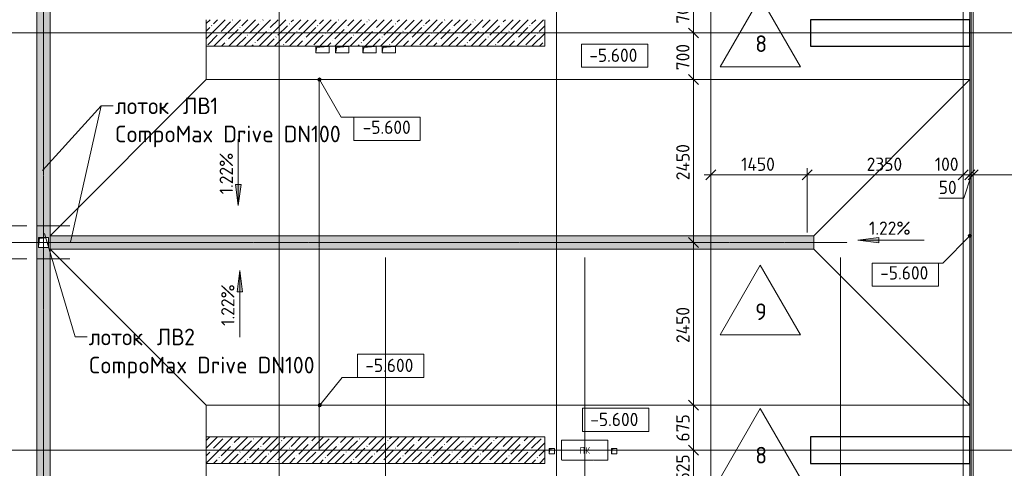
# Model space of a CAD drawing. Header units: millimetres. Extents: x -4558 to 63605, y -10605 to 130388.
# Tile 38 of 66: x 12593 to 27417, y 57751 to 64500. Entities that reach past the tile are written whole.
import ezdxf

# ---------------------------------------------------------------- set-up
doc = ezdxf.new("R2010")
doc.units = ezdxf.units.MM
for name, pattern in [('3_ Штрих_ 1 х 1 мм', [2, 1, -1]), ('4_ Штрихпунктир_ 10 х 2 мм', [14, 10, -2, 0, -2]), ('4_ Штрихпунктир_ 5 х 2 мм', [9, 5, -2, 0, -2])]:
    doc.linetypes.add(name, pattern=pattern)
for name, color, linetype, lineweight in [('A-ANNO-DIMS', 7, 'Continuous', 5), ('A-ANNO-DIMS-100', 7, 'Continuous', 5), ('A-ANNO-NOTE', 7, 'Continuous', 5), ('A-DETL', 7, 'Continuous', 25), ('A-DETL-GENF', 7, 'Continuous', 13), ('A-FLOR', 7, 'Continuous', 13), ('A-FLOR-IDEN', 7, 'Continuous', 5), ('A-GENM', 7, 'Continuous', 13), ('A-WALL', 7, 'Continuous', 13), ('A-WALL-PATT', 7, 'Continuous', 13), ('G-ANNO-DIMS', 7, 'Continuous', 5), ('G-ANNO-TEXT', 7, 'Continuous', 5), ('M-EQPM', 7, 'Continuous', 13), ('S-COLS', 7, 'Continuous', 25), ('S-GRID', 7, 'Continuous', 5)]:
    doc.layers.add(name, color=color, linetype=linetype, lineweight=lineweight)
doc.styles.add('GOST Common', font='GOST_Common.ttf', dxfattribs={"height": 100})
doc.styles.add('GOST Common_2', font='GOST_Common.ttf', dxfattribs={"height": 200})
doc.styles.add('GOST Common_3', font='GOST_Common.ttf', dxfattribs={"height": 250})
doc.dimstyles.new('2_мм', dxfattribs={"dimscale": 304.8, "dimtxt": 201.142999, "dimasz": 0.492126, "dimexe": 0.328084, "dimexo": 0.492126, "dimgap": 0, "dimtad": 1, "dimdec": 0, "dimdsep": 46, "dimtxsty": 'GOST Common_2', "dimblk1": 'OBLIQUE', "dimblk2": 'OBLIQUE', "dimsah": 1, "dimcen": 0.09, "dimdle": 0.328084, "dimadec": 5, "dimazin": 2, "dimtfac": 1, "dimtdec": 4, "dimtix": 1, "dimtmove": 0, "dimatfit": 3, "dimfxl": 1, "dimtvp": 1, "dimtolj": 1, "dimtzin": 0, "dimarcsym": 2})
doc.dimstyles.new('2_мм_1', dxfattribs={"dimscale": 304.8, "dimtxt": 201.142999, "dimasz": 0.492126, "dimexe": 0.328084, "dimexo": 0.492126, "dimgap": 0, "dimtad": 1, "dimdec": 0, "dimdsep": 46, "dimtxsty": 'GOST Common_2', "dimblk1": 'OBLIQUE', "dimblk2": 'OBLIQUE', "dimsah": 1, "dimcen": 0.09, "dimdle": 0.328084, "dimadec": 5, "dimazin": 2, "dimtfac": 1, "dimtdec": 4, "dimtix": 1, "dimtmove": 1, "dimatfit": 3, "dimfxl": 1, "dimtvp": 1, "dimtolj": 1, "dimtzin": 0, "dimarcsym": 2})
pattern_1 = [(45, (0, 0), (-114.04925, 114.04925), []), (45, (114.05, 0), (-114.04925, 114.04925), [201.612, -40.322, 3.353, -36.97])]

# ---------------------------------------------------------------- blocks, each defined once
blk = doc.blocks.new('АР_Лоток - 200х100h_ЛВ1-7189173--01_Подвал_МП_часть А')
at = {"layer": 'M-EQPM', "true_color": 0xdddddd}
blk.add_hatch(color=254, dxfattribs=at).paths.add_polyline_path([(11500, -100), (11500, 100), (0, 100), (0, -100), (7512, -100)])
at = {"layer": 'M-EQPM'}
for p, q in [((11500, 100), (0, 100)), ((0, 100), (0, -100)), ((11500, -100), (11500, 100)), ((0, -100), (11500, -100))]:
    blk.add_line(p, q, dxfattribs=at)
blk = doc.blocks.new('АР_Лоток - 200х100h_ЛВ1-7189402--01_Подвал_МП_часть А')
at = {"layer": 'M-EQPM', "true_color": 0xdddddd}
blk.add_hatch(color=254, dxfattribs=at).paths.add_polyline_path([(15550, 100), (200, 99), (200, -100), (15550, -100)])
at = {"layer": 'M-EQPM'}
blk.add_line((15550, -100), (15550, 100), dxfattribs=at)
blk = doc.blocks.new('АР_Канал вертикальный прямоугольный - ПК-V18--01_Подвал_МП_часть А')
at = {"layer": 'A-DETL-GENF', "linetype": '3_ Штрих_ 1 х 1 мм'}
for p, q in [((350, 150), (-350, 150)), ((-350, 150), (-350, -150)), ((350, -150), (350, 150)), ((-350, -150), (350, -150))]:
    blk.add_line(p, q, dxfattribs=at)
at = {"layer": 'M-EQPM'}
for p, q in [((-350, -150), (-350, 150)), ((-350, 150), (350, 150)), ((350, 150), (350, -150)), ((350, -150), (-350, -150))]:
    blk.add_line(p, q, dxfattribs=at)
blk = doc.blocks.new('АР_Канал вертикальный прямоугольный - ВК-V17--01_Подвал_МП_часть А')
at = {"layer": 'A-DETL-GENF'}
blk.add_hatch(color=256, dxfattribs=at).paths.add_polyline_path([(-75, -75), (-60, 60), (75, 75), (-75, 75)])
at = {"layer": 'A-DETL-GENF', "linetype": '3_ Штрих_ 1 х 1 мм'}
for p, q in [((75, 75), (-75, 75)), ((-75, 75), (-75, -75)), ((75, 75), (-75, 75)), ((-75, 75), (-75, -75)), ((-75, -75), (-60, 60)), ((-75, -75), (-60, 60)), ((-60, 60), (75, 75)), ((-60, 60), (75, 75)), ((75, -75), (75, 75)), ((-75, -75), (75, -75))]:
    blk.add_line(p, q, dxfattribs=at)
at = {"layer": 'M-EQPM'}
for p, q in [((-75, -75), (-75, 75)), ((-75, 75), (75, 75)), ((75, 75), (75, -75)), ((75, -75), (-75, -75))]:
    blk.add_line(p, q, dxfattribs=at)
blk = doc.blocks.new('АР_Канал вертикальный прямоугольный - АПТ-5386077--01_Подвал_МП_часть А')
at = {"layer": 'A-DETL-GENF'}
blk.add_hatch(color=256, dxfattribs=at).paths.add_polyline_path([(-40, -40), (-32, 32), (40, 40), (-40, 40)])
at = {"layer": 'A-DETL-GENF', "linetype": '3_ Штрих_ 1 х 1 мм'}
for p, q in [((40, 40), (-40, 40)), ((-40, 40), (-40, -40)), ((40, 40), (-40, 40)), ((-40, 40), (-40, -40)), ((-40, -40), (-32, 32)), ((-40, -40), (-32, 32)), ((-32, 32), (40, 40)), ((-32, 32), (40, 40)), ((40, -40), (40, 40)), ((-40, -40), (40, -40))]:
    blk.add_line(p, q, dxfattribs=at)
at = {"layer": 'M-EQPM'}
for p, q in [((-40, -40), (-40, 40)), ((-40, 40), (40, 40)), ((40, 40), (40, -40)), ((40, -40), (-40, -40))]:
    blk.add_line(p, q, dxfattribs=at)
blk = doc.blocks.new('АР_Канал вертикальный прямоугольный - СС-5432434--01_Подвал_МП_часть А')
at = {"layer": 'A-DETL-GENF'}
blk.add_hatch(color=256, dxfattribs=at).paths.add_polyline_path([(-100, -50), (-85, 35), (100, 50), (-100, 50)])
at = {"layer": 'A-DETL-GENF', "linetype": '3_ Штрих_ 1 х 1 мм'}
for p, q in [((100, 50), (-100, 50)), ((-100, 50), (-100, -50)), ((100, 50), (-100, 50)), ((-100, 50), (-100, -50)), ((-100, -50), (-85, 35)), ((-100, -50), (-85, 35)), ((-85, 35), (100, 50)), ((-85, 35), (100, 50)), ((100, -50), (100, 50)), ((-100, -50), (100, -50))]:
    blk.add_line(p, q, dxfattribs=at)
at = {"layer": 'M-EQPM'}
for p, q in [((-100, -50), (-100, 50)), ((-100, 50), (100, 50)), ((100, 50), (100, -50)), ((100, -50), (-100, -50))]:
    blk.add_line(p, q, dxfattribs=at)
blk = doc.blocks.new('АР_Лоток - 200х100h_ЛВ1-7518940--01_Подвал_МП_часть А')
at = {"layer": 'M-EQPM', "true_color": 0xdddddd}
blk.add_hatch(color=254, dxfattribs=at).paths.add_polyline_path([(14600, -100), (14600, 100), (0, 100), (0, -100), (11906, -100)])
at = {"layer": 'M-EQPM'}
for p, q in [((0, 100), (0, -100)), ((14600, -100), (14600, 100))]:
    blk.add_line(p, q, dxfattribs=at)
blk = doc.blocks.new('АР_Лоток - 200х100h-4193532--01_Подвал_МП_часть А')
at = {"layer": 'M-EQPM', "true_color": 0x408080, "transparency": 33554560}
h = blk.add_hatch(color=137, dxfattribs=at)
h.paths.add_polyline_path([(500, -100), (500, 100), (0, 100), (0, -100), (350, -100)])
h.paths.add_polyline_path([(325, -75), (175, -75), (175, 75), (325, 75), (325, -60)])
at = {"layer": 'M-EQPM'}
for p, q in [((0, 100), (0, -100)), ((500, -100), (500, 100))]:
    blk.add_line(p, q, dxfattribs=at)
blk = doc.blocks.new('АР-Заполнение деф_ шва - Д_ш_-4331949--01_Подвал_МП_часть А')
at = {"layer": 'A-GENM'}
for p, q in [((0, 25), (5925, 25)), ((0, -25), (5925, -25))]:
    blk.add_line(p, q, dxfattribs=at)
blk = doc.blocks.new('АР-Заполнение деф_ шва - Д_ш_-4332034--01_Подвал_МП_часть А')
at = {"layer": 'A-GENM'}
for p, q in [((0, 25), (5875, 25)), ((0, -25), (5875, -25))]:
    blk.add_line(p, q, dxfattribs=at)
blk = doc.blocks.new('АР-Заполнение деф_ шва - Д_ш_-V31--01_Подвал_МП_часть А')
at = {"layer": 'A-GENM'}
for p, q in [((0, 25), (5800, 25)), ((0, -25), (5800, -25))]:
    blk.add_line(p, q, dxfattribs=at)
blk = doc.blocks.new('АР-Заполнение деф_ шва - Д_ш__Пристенный-V32--01_Подвал_МП_часть А')
at = {"layer": 'A-GENM'}
blk.add_line((0, 25), (400, 25), dxfattribs=at)
blk = doc.blocks.new('Высотные отметки - Frame_2-749557--01_Подвал_МП_часть А')
at = {"layer": 'G-ANNO-DIMS'}
for p, q in [((-5, 3.5), (-5, 0)), ((5, 3.5), (-5, 3.5)), ((5, 0), (5, 3.5)), ((-5, 0), (5, 0))]:
    blk.add_line(p, q, dxfattribs=at)
blk = doc.blocks.new('DIMBLOCK55--01_Подвал_МП_часть А')
at = {"layer": 'A-ANNO-DIMS-100', "lineweight": 25, "transparency": 16777216}
for p, q in [((22739, 65000), (22664, 65075)), ((22739, 65000), (22814, 64925)), ((22739, 64300), (22664, 64375)), ((22739, 64300), (22814, 64225))]:
    blk.add_line(p, q, dxfattribs=at)
at = {"layer": 'A-ANNO-DIMS-100', "transparency": 16777216}
for p, q in [((22695, 65000), (22839, 65000)), ((22739, 65000), (22695, 65000)), ((22739, 65000), (22739, 64300)), ((22695, 64300), (22839, 64300)), ((22739, 64300), (22695, 64300))]:
    blk.add_line(p, q, dxfattribs=at)
at = {"layer": 'A-ANNO-DIMS-100', "color": 0, "transparency": 16777216, "insert": (22478, 64440), "char_height": 200, "width": 503.2, "attachment_point": 1, "rotation": 90, "line_spacing_factor": 1.022761, "style": 'GOST Common_2'}
blk.add_mtext('700', dxfattribs=at)
blk = doc.blocks.new('_Oblique')
at = {"color": 0, "linetype": 'ByBlock', "lineweight": -2}
blk.add_line((-0.5, -0.5), (0.5, 0.5), dxfattribs=at)
blk = doc.blocks.new('DIMBLOCK56--01_Подвал_МП_часть А')
at = {"layer": 'A-ANNO-DIMS-100', "lineweight": 25, "transparency": 16777216}
for p, q in [((22739, 64300), (22664, 64375)), ((22739, 64300), (22814, 64225)), ((22739, 63600), (22664, 63675)), ((22739, 63600), (22814, 63525))]:
    blk.add_line(p, q, dxfattribs=at)
at = {"layer": 'A-ANNO-DIMS-100', "transparency": 16777216}
for p, q in [((22695, 64300), (22839, 64300)), ((22739, 64300), (22695, 64300)), ((22739, 64300), (22739, 63600)), ((22695, 63600), (22839, 63600)), ((22739, 63600), (22695, 63600))]:
    blk.add_line(p, q, dxfattribs=at)
at = {"layer": 'A-ANNO-DIMS-100', "color": 0, "transparency": 16777216, "insert": (22478, 63740), "char_height": 200, "width": 503.2, "attachment_point": 1, "rotation": 90, "line_spacing_factor": 1.022761, "style": 'GOST Common_2'}
blk.add_mtext('700', dxfattribs=at)
blk = doc.blocks.new('DIMBLOCK57--01_Подвал_МП_часть А')
at = {"layer": 'A-ANNO-DIMS-100', "lineweight": 25, "transparency": 16777216}
for p, q in [((22739, 63600), (22664, 63675)), ((22739, 63600), (22814, 63525)), ((22739, 61150), (22664, 61225)), ((22739, 61150), (22814, 61075))]:
    blk.add_line(p, q, dxfattribs=at)
at = {"layer": 'A-ANNO-DIMS-100', "transparency": 16777216}
for p, q in [((22695, 63600), (22839, 63600)), ((22739, 63600), (22695, 63600)), ((22739, 63600), (22739, 61150)), ((22695, 61150), (22839, 61150)), ((22739, 61150), (22695, 61150))]:
    blk.add_line(p, q, dxfattribs=at)
at = {"layer": 'A-ANNO-DIMS-100', "color": 0, "transparency": 16777216, "insert": (22478, 62085), "char_height": 200, "width": 695.48, "attachment_point": 1, "rotation": 90, "line_spacing_factor": 1.022761, "style": 'GOST Common_2'}
blk.add_mtext('2450', dxfattribs=at)
blk = doc.blocks.new('DIMBLOCK58--01_Подвал_МП_часть А')
at = {"layer": 'A-ANNO-DIMS-100', "lineweight": 25, "transparency": 16777216}
for p, q in [((22739, 61150), (22664, 61225)), ((22739, 61150), (22814, 61075)), ((22739, 58700), (22664, 58775)), ((22739, 58700), (22814, 58625))]:
    blk.add_line(p, q, dxfattribs=at)
at = {"layer": 'A-ANNO-DIMS-100', "transparency": 16777216}
for p, q in [((22695, 61150), (22839, 61150)), ((22739, 61150), (22695, 61150)), ((22739, 61150), (22739, 58700)), ((22695, 58700), (22839, 58700)), ((22739, 58700), (22695, 58700))]:
    blk.add_line(p, q, dxfattribs=at)
at = {"layer": 'A-ANNO-DIMS-100', "color": 0, "transparency": 16777216, "insert": (22478, 59635), "char_height": 200, "width": 695.48, "attachment_point": 1, "rotation": 90, "line_spacing_factor": 1.022761, "style": 'GOST Common_2'}
blk.add_mtext('2450', dxfattribs=at)
blk = doc.blocks.new('DIMBLOCK59--01_Подвал_МП_часть А')
at = {"layer": 'A-ANNO-DIMS-100', "lineweight": 25, "transparency": 16777216}
for p, q in [((22739, 58700), (22664, 58775)), ((22739, 58700), (22814, 58625)), ((22739, 58025), (22664, 58100)), ((22739, 58025), (22814, 57950))]:
    blk.add_line(p, q, dxfattribs=at)
at = {"layer": 'A-ANNO-DIMS-100', "transparency": 16777216}
for p, q in [((22695, 58700), (22839, 58700)), ((22739, 58700), (22695, 58700)), ((22739, 58700), (22739, 58025)), ((22695, 58025), (22839, 58025)), ((22739, 58025), (22695, 58025))]:
    blk.add_line(p, q, dxfattribs=at)
at = {"layer": 'A-ANNO-DIMS-100', "color": 0, "transparency": 16777216, "insert": (22478, 58153), "char_height": 200, "width": 503.2, "attachment_point": 1, "rotation": 90, "line_spacing_factor": 1.022761, "style": 'GOST Common_2'}
blk.add_mtext('675', dxfattribs=at)
blk = doc.blocks.new('DIMBLOCK60--01_Подвал_МП_часть А')
at = {"layer": 'A-ANNO-DIMS-100', "lineweight": 25, "transparency": 16777216}
for p, q in [((22739, 58025), (22664, 58100)), ((22739, 58025), (22814, 57950)), ((22739, 57500), (22664, 57575)), ((22739, 57500), (22814, 57425))]:
    blk.add_line(p, q, dxfattribs=at)
at = {"layer": 'A-ANNO-DIMS-100', "transparency": 16777216}
for p, q in [((22695, 58025), (22839, 58025)), ((22739, 58025), (22695, 58025)), ((22739, 58025), (22739, 57400)), ((22695, 57500), (22839, 57500)), ((22739, 57500), (22695, 57500))]:
    blk.add_line(p, q, dxfattribs=at)
at = {"layer": 'A-ANNO-DIMS-100', "color": 0, "transparency": 16777216, "insert": (22478, 57553), "char_height": 200, "width": 503.2, "attachment_point": 1, "rotation": 90, "line_spacing_factor": 1.022761, "style": 'GOST Common_2'}
blk.add_mtext('525', dxfattribs=at)
blk = doc.blocks.new('DIMBLOCK61--01_Подвал_МП_часть А')
at = {"layer": 'A-ANNO-DIMS-100', "transparency": 16777216}
for p, q in [((23000, 62121), (23000, 62265)), ((24450, 61300), (24450, 62265)), ((22900, 62165), (24450, 62165)), ((23000, 62165), (23000, 62121)), ((24450, 62165), (24450, 61300))]:
    blk.add_line(p, q, dxfattribs=at)
at = {"layer": 'A-ANNO-DIMS-100', "lineweight": 25, "transparency": 16777216}
for p, q in [((23000, 62165), (22925, 62090)), ((23000, 62165), (23075, 62240)), ((24450, 62165), (24375, 62090)), ((24450, 62165), (24525, 62240))]:
    blk.add_line(p, q, dxfattribs=at)
at = {"layer": 'A-ANNO-DIMS-100', "color": 0, "transparency": 16777216, "insert": (23454, 62426), "char_height": 200, "width": 650.48, "attachment_point": 1, "line_spacing_factor": 1.022761, "style": 'GOST Common_2'}
blk.add_mtext('1450', dxfattribs=at)
blk = doc.blocks.new('DIMBLOCK62--01_Подвал_МП_часть А')
at = {"layer": 'A-ANNO-DIMS-100', "transparency": 16777216}
for p, q in [((24450, 61300), (24450, 62265)), ((26800, 62121), (26800, 62265)), ((24450, 62165), (26800, 62165)), ((24450, 62165), (24450, 61300)), ((26800, 62165), (26800, 62121))]:
    blk.add_line(p, q, dxfattribs=at)
at = {"layer": 'A-ANNO-DIMS-100', "lineweight": 25, "transparency": 16777216}
for p, q in [((24450, 62165), (24375, 62090)), ((24450, 62165), (24525, 62240)), ((26800, 62165), (26725, 62090)), ((26800, 62165), (26875, 62240))]:
    blk.add_line(p, q, dxfattribs=at)
at = {"layer": 'A-ANNO-DIMS-100', "color": 0, "transparency": 16777216, "insert": (25345, 62426), "char_height": 200, "width": 670.93, "attachment_point": 1, "line_spacing_factor": 1.022761, "style": 'GOST Common_2'}
blk.add_mtext('2350', dxfattribs=at)
blk = doc.blocks.new('DIMBLOCK63--01_Подвал_МП_часть А')
at = {"layer": 'A-ANNO-DIMS-100', "transparency": 16777216}
for p, q in [((26800, 62121), (26800, 62265)), ((26900, 62121), (26900, 62265)), ((26371, 62165), (26853, 62165)), ((26800, 62165), (26900, 62165)), ((26800, 62165), (26800, 62121)), ((26853, 62165), (26850, 62165)), ((26900, 62165), (26900, 62121))]:
    blk.add_line(p, q, dxfattribs=at)
at = {"layer": 'A-ANNO-DIMS-100', "lineweight": 25, "transparency": 16777216}
for p, q in [((26800, 62165), (26725, 62090)), ((26800, 62165), (26875, 62240)), ((26900, 62165), (26825, 62090)), ((26900, 62165), (26975, 62240))]:
    blk.add_line(p, q, dxfattribs=at)
at = {"layer": 'A-ANNO-DIMS-100', "color": 0, "transparency": 16777216, "insert": (26371, 62426), "char_height": 200, "width": 458.2, "attachment_point": 1, "line_spacing_factor": 1.022761, "style": 'GOST Common_2'}
blk.add_mtext('100', dxfattribs=at)
blk = doc.blocks.new('DIMBLOCK64--01_Подвал_МП_часть А')
at = {"layer": 'A-ANNO-DIMS-100', "transparency": 16777216}
for p, q in [((26900, 62121), (26900, 62265)), ((26950, 62121), (26950, 62265)), ((26809, 61815), (26925, 62165)), ((26900, 62165), (26950, 62165)), ((26900, 62165), (26900, 62121)), ((26950, 62165), (26950, 62121)), ((26430, 61815), (26809, 61815))]:
    blk.add_line(p, q, dxfattribs=at)
at = {"layer": 'A-ANNO-DIMS-100', "lineweight": 25, "transparency": 16777216}
for p, q in [((26900, 62165), (26825, 62090)), ((26950, 62165), (26875, 62090)), ((26900, 62165), (26975, 62240)), ((26950, 62165), (27025, 62240))]:
    blk.add_line(p, q, dxfattribs=at)
at = {"layer": 'A-ANNO-DIMS-100', "color": 0, "transparency": 16777216, "insert": (26430, 62077), "char_height": 200, "width": 335.47, "attachment_point": 1, "line_spacing_factor": 1.022761, "style": 'GOST Common_2'}
blk.add_mtext('50', dxfattribs=at)
blk = doc.blocks.new('DIMBLOCK65--01_Подвал_МП_часть А')
at = {"layer": 'A-ANNO-DIMS-100', "transparency": 16777216}
for p, q in [((26950, 62121), (26950, 62265)), ((29275, 62121), (29275, 62265)), ((26950, 62165), (29275, 62165)), ((26950, 62165), (26950, 62121)), ((29275, 62165), (29275, 62121))]:
    blk.add_line(p, q, dxfattribs=at)
at = {"layer": 'A-ANNO-DIMS-100', "lineweight": 25, "transparency": 16777216}
for p, q in [((26950, 62165), (26875, 62090)), ((26950, 62165), (27025, 62240)), ((29275, 62165), (29200, 62090)), ((29275, 62165), (29350, 62240))]:
    blk.add_line(p, q, dxfattribs=at)
at = {"layer": 'A-ANNO-DIMS-100', "color": 0, "transparency": 16777216, "insert": (27833, 62426), "char_height": 200, "width": 670.93, "attachment_point": 1, "line_spacing_factor": 1.022761, "style": 'GOST Common_2'}
blk.add_mtext('2325', dxfattribs=at)
blk = doc.blocks.new('Марка полов - Марка полов-4106608--01_Подвал_МП_часть А')
at = {"layer": 'A-FLOR-IDEN'}
for p, q in [((0, 7), (-6.06, -3.5)), ((6.06, -3.5), (0, 7)), ((-6.06, -3.5), (6.06, -3.5))]:
    blk.add_line(p, q, dxfattribs=at)
blk = doc.blocks.new('DIMBLOCK227--01_Подвал_МП_часть А')
at = {"layer": 'A-ANNO-DIMS-100', "transparency": 16777216}
for p, q in [((12333, 61150), (12189, 61150)), ((12289, 60800), (12289, 61150)), ((12289, 61150), (12333, 61150)), ((12289, 60839), (12289, 61025)), ((12700, 60900), (12189, 60900)), ((12289, 60900), (12700, 60900)), ((12289, 60319), (12289, 60839))]:
    blk.add_line(p, q, dxfattribs=at)
at = {"layer": 'A-ANNO-DIMS-100', "lineweight": 25, "transparency": 16777216}
for p, q in [((12289, 61150), (12214, 61225)), ((12289, 61150), (12364, 61075)), ((12289, 60900), (12214, 60975)), ((12289, 60900), (12364, 60825))]:
    blk.add_line(p, q, dxfattribs=at)
at = {"layer": 'A-ANNO-DIMS-100', "color": 0, "transparency": 16777216, "insert": (12028, 60319), "char_height": 200, "width": 503.2, "attachment_point": 1, "rotation": 90, "line_spacing_factor": 1.022761, "style": 'GOST Common_2'}
blk.add_mtext('250', dxfattribs=at)
blk = doc.blocks.new('DIMBLOCK228--01_Подвал_МП_часть А')
at = {"layer": 'A-ANNO-DIMS-100', "transparency": 16777216}
for p, q in [((12289, 62013), (12289, 61494)), ((12700, 61400), (12189, 61400)), ((12289, 61150), (12289, 61500)), ((12289, 61494), (12289, 61275)), ((12289, 61400), (12700, 61400)), ((12333, 61150), (12189, 61150)), ((12289, 61150), (12333, 61150))]:
    blk.add_line(p, q, dxfattribs=at)
at = {"layer": 'A-ANNO-DIMS-100', "lineweight": 25, "transparency": 16777216}
for p, q in [((12289, 61400), (12214, 61475)), ((12289, 61400), (12364, 61325)), ((12289, 61150), (12214, 61225)), ((12289, 61150), (12364, 61075))]:
    blk.add_line(p, q, dxfattribs=at)
at = {"layer": 'A-ANNO-DIMS-100', "color": 0, "transparency": 16777216, "insert": (12028, 61594), "char_height": 200, "width": 503.2, "attachment_point": 1, "rotation": 90, "line_spacing_factor": 1.022761, "style": 'GOST Common_2'}
blk.add_mtext('250', dxfattribs=at)

msp = doc.modelspace()

# ---------------------------------------------------------------- hatches: boundary and pattern name
at = {"layer": 'A-WALL-PATT', "lineweight": 5}
h = msp.add_hatch(dxfattribs=at)
h.set_pattern_fill('FP_1', color=256, style=0, pattern_type=2)
h.set_pattern_definition(pattern_1)
h.paths.add_polyline_path([(20500, 64100), (20500, 64500), (15400, 64500), (15400, 64100), (18250, 64100)])
h = msp.add_hatch(dxfattribs=at)
h.set_pattern_fill('FP_1', color=256, style=0, pattern_type=2)
h.set_pattern_definition(pattern_1)
h.paths.add_polyline_path([(20500, 57825), (20500, 58225), (15400, 58225), (15400, 57825)])
at = {"layer": 'G-ANNO-DIMS'}
h = msp.add_hatch(color=256, dxfattribs=at)
edge = h.paths.add_edge_path()
edge.add_arc((17105.975645, 63600), 25, 0, 360)
for points in [[(15884.733345, 61704.195228), (15926.533013, 62021.695228), (15842.933677, 62021.695228)], [(25210.896481, 61182.474535), (25528.396481, 61140.674867), (25528.396481, 61224.274203)], [(15907.651054, 60724.89306), (15865.851386, 60407.39306), (15949.450722, 60407.39306)]]:
    msp.add_hatch(color=256, dxfattribs=at).paths.add_polyline_path(points)
h = msp.add_hatch(color=256, dxfattribs=at)
edge = h.paths.add_edge_path()
edge.add_arc((26900, 61247.302944), 25, 0, 360)
h = msp.add_hatch(color=256, dxfattribs=at)
edge = h.paths.add_edge_path()
edge.add_arc((17109.87133, 58700), 25, 0, 360)

# ---------------------------------------------------------------- linework, layer by layer
at = {"layer": 'A-DETL', "linetype": '4_ Штрихпунктир_ 5 х 2 мм', "lineweight": 5}
for p, q in [((12950, 45000), (12950, 77350)), ((17100, 63600), (17100, 58025)), ((12230, 61150), (25050, 61150))]:
    msp.add_line(p, q, dxfattribs=at)
at = {"layer": 'A-DETL', "linetype": '4_ Штрихпунктир_ 10 х 2 мм', "lineweight": 5}
for p, q in [((12850, 61400), (13350, 61400)), ((12850, 60900), (13350, 60900))]:
    msp.add_line(p, q, dxfattribs=at)
at = {"layer": 'A-FLOR'}
for p, q in [((26920, 80540.640532), (26920, 50400)), ((26950, 50400), (26950, 80507.483062)), ((12850, 45300), (12850, 76528.941916)), ((13050, 76528.941916), (13050, 61250)), ((26900, 70300), (26900, 64500)), ((15400, 64100), (15400, 63600)), ((26900, 63600), (26900, 64100)), ((13050, 61250), (15400, 63600)), ((15400, 63600), (26900, 63600)), ((24550, 61250), (26900, 63600)), ((26900, 63600), (26900, 58700)), ((15400, 58700), (13050, 61050)), ((13050, 61050), (13050, 45300)), ((26900, 58700), (24550, 61050)), ((15400, 58700), (15400, 58225)), ((26900, 58700), (15400, 58700)), ((26900, 58700), (26900, 58700)), ((26900, 58225), (26900, 58700)), ((15400, 57825), (15400, 51900)), ((26900, 57825), (26900, 51900))]:
    msp.add_line(p, q, dxfattribs=at)
at = {"layer": 'A-WALL'}
for p, q in [((15400, 64500), (15400, 64100)), ((20500, 64100), (20500, 64500)), ((15400, 64100), (17049.980121, 64100)), ((17249.980121, 64100), (17350.000001, 64100)), ((17550.000001, 64100), (17760.000001, 64100)), ((17960.000001, 64100), (18050, 64100)), ((18250, 64100), (20500, 64100)), ((20500, 58225), (15400, 58225)), ((15400, 58225), (15400, 57825)), ((20500, 57825), (20500, 58225)), ((15400, 57825), (20500, 57825))]:
    msp.add_line(p, q, dxfattribs=at)
at = {"layer": 'G-ANNO-DIMS'}
for p, q in [((17105.975645, 63600), (17433.068937, 63033.4578)), ((17433.068937, 63033.4578), (18121.479418, 63033.4578)), ((15884.733345, 62704.195228), (15884.733345, 61704.195228)), ((15926.533013, 62021.695228), (15842.933677, 62021.695228)), ((15842.933677, 62021.695228), (15884.733345, 61704.195228)), ((15884.733345, 61704.195228), (15926.533013, 62021.695228)), ((26900, 61247.302944), (26491.226595, 60838.529539)), ((25528.396481, 61224.274203), (25210.896481, 61182.474535)), ((25210.896481, 61182.474535), (25528.396481, 61140.674867)), ((26210.896481, 61182.474535), (25210.896481, 61182.474535)), ((25528.396481, 61140.674867), (25528.396481, 61224.274203)), ((26491.226595, 60838.529539), (25926.735346, 60838.529539)), ((15907.651054, 60724.89306), (15865.851386, 60407.39306)), ((15949.450722, 60407.39306), (15907.651054, 60724.89306)), ((15907.651054, 59724.89306), (15907.651054, 60724.89306)), ((15865.851386, 60407.39306), (15949.450722, 60407.39306)), ((17109.87133, 58700), (17450.556467, 59117.790958)), ((17450.556467, 59117.790958), (18177.788202, 59117.790958))]:
    msp.add_line(p, q, dxfattribs=at)
for centre in [(17105.975645, 63600), (26900, 61247.302944), (17109.87133, 58700)]:
    msp.add_circle(centre, 25, dxfattribs=at)
at = {"layer": 'G-ANNO-TEXT'}
for p, q in [((12935.100258, 62231.192311), (13820.414287, 63204.19246)), ((13357.157288, 61154.104975), (13820.414287, 63204.19246)), ((13820.414287, 63204.19246), (14001.239475, 63204.19246)), ((13820.414287, 63204.19246), (14001.239475, 63204.19246)), ((12968.552657, 61283.804188), (13427.316052, 59726.713349)), ((13427.316052, 59726.713349), (13608.14124, 59726.713349))]:
    msp.add_line(p, q, dxfattribs=at)
at = {"layer": 'S-COLS'}
for p, q in [((26900, 64500), (24500, 64500)), ((24500, 64500), (24500, 64100)), ((26900, 64100), (26900, 64500)), ((24500, 64100), (26900, 64100)), ((26900, 58225), (24500, 58225)), ((24500, 58225), (24500, 57825)), ((26900, 57825), (26900, 58225)), ((24500, 57825), (26900, 57825))]:
    msp.add_line(p, q, dxfattribs=at)
at = {"layer": 'S-GRID', "linetype": '4_ Штрихпунктир_ 10 х 2 мм'}
for p, q in [((26800, 37477.03953), (26800, 128423.739924)), ((16500, 32633.917515), (16500, 100620.828093)), ((20675, 32633.917515), (20675, 100620.828093)), ((23000, 32633.917515), (23000, 100620.828093)), ((35565.786682, 64300), (-1802.909204, 64300)), ((18100, 32633.917515), (18100, 60921.15283)), ((21100, 33903.917515), (21100, 60921.15283)), ((24950, 32633.917515), (24950, 60921.15283)), ((35386.410027, 58025), (-1802.909204, 58025))]:
    msp.add_line(p, q, dxfattribs=at)

# ---------------------------------------------------------------- block references
at = {"layer": 'A-FLOR-IDEN', "xscale": 99.99999999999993, "yscale": 99.99999999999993, "zscale": 99.99999999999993}
for p in [(23743.462609, 64142.515482), (23743.462609, 60108.868889), (23743.462609, 57951.034892)]:
    msp.add_blockref('Марка полов - Марка полов-4106608--01_Подвал_МП_часть А', p, dxfattribs=at)
at = {"layer": 'A-GENM', "rotation": 270}
for name, p in [('АР-Заполнение деф_ шва - Д_ш_-V31--01_Подвал_МП_часть А', (26925, 70300)), ('АР-Заполнение деф_ шва - Д_ш__Пристенный-V32--01_Подвал_МП_часть А', (26925, 64500)), ('АР-Заполнение деф_ шва - Д_ш_-4332034--01_Подвал_МП_часть А', (26925, 64100)), ('АР-Заполнение деф_ шва - Д_ш__Пристенный-V32--01_Подвал_МП_часть А', (26925, 58225)), ('АР-Заполнение деф_ шва - Д_ш_-4331949--01_Подвал_МП_часть А', (26925, 57825))]:
    msp.add_blockref(name, p, dxfattribs=at)
at = {"layer": 'G-ANNO-DIMS', "xscale": 99.99999999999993, "yscale": 99.99999999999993, "zscale": 99.99999999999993}
for p in [(21550.558641, 63783.882001), (21565.459133, 58304.13823)]:
    msp.add_blockref('Высотные отметки - Frame_2-749557--01_Подвал_МП_часть А', p, dxfattribs=at)
at = {"layer": 'G-ANNO-DIMS', "xscale": 99.99999999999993, "yscale": 99.99999999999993, "zscale": 99.99999999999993, "rotation": 180}
msp.add_blockref('Высотные отметки - Frame_2-749557--01_Подвал_МП_часть А', (18121.479418, 63033.4578), dxfattribs=at)
at = {"layer": 'G-ANNO-DIMS', "extrusion": (0, 0, -1), "xscale": 99.99999999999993, "yscale": 99.99999999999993, "zscale": 99.99999999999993, "rotation": 180}
msp.add_blockref('Высотные отметки - Frame_2-749557--01_Подвал_МП_часть А', (-25926.735346, 60838.529539), dxfattribs=at)
at = {"layer": 'G-ANNO-DIMS', "extrusion": (0, 0, -1), "xscale": 99.99999999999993, "yscale": 99.99999999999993, "zscale": 99.99999999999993}
msp.add_blockref('Высотные отметки - Frame_2-749557--01_Подвал_МП_часть А', (-18177.788202, 59117.790958), dxfattribs=at)
at = {"layer": 'M-EQPM'}
for name, p, rotation in [('АР_Лоток - 200х100h_ЛВ1-7189402--01_Подвал_МП_часть А', (12950, 76950), 270), ('АР_Лоток - 200х100h-4193532--01_Подвал_МП_часть А', (12950, 61400), 270), ('АР_Лоток - 200х100h_ЛВ1-7518940--01_Подвал_МП_часть А', (12950, 60900), 270), ('АР_Канал вертикальный прямоугольный - ПК-V18--01_Подвал_МП_часть А', (21100, 58025), 359.9111838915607)]:
    msp.add_blockref(name, p, dxfattribs=dict(at, rotation=rotation))
for name, p in [('АР_Канал вертикальный прямоугольный - СС-5432434--01_Подвал_МП_часть А', (17149.980121, 64050)), ('АР_Канал вертикальный прямоугольный - СС-5432434--01_Подвал_МП_часть А', (17450.000001, 64050)), ('АР_Канал вертикальный прямоугольный - СС-5432434--01_Подвал_МП_часть А', (17860.000001, 64050)), ('АР_Канал вертикальный прямоугольный - СС-5432434--01_Подвал_МП_часть А', (18150, 64050)), ('АР_Лоток - 200х100h_ЛВ1-7189173--01_Подвал_МП_часть А', (13050, 61150)), ('АР_Канал вертикальный прямоугольный - ВК-V17--01_Подвал_МП_часть А', (12950, 61150)), ('АР_Канал вертикальный прямоугольный - АПТ-5386077--01_Подвал_МП_часть А', (20605, 58010.000008)), ('АР_Канал вертикальный прямоугольный - АПТ-5386077--01_Подвал_МП_часть А', (21545, 58010.000008))]:
    msp.add_blockref(name, p, dxfattribs=at)

# ---------------------------------------------------------------- texts
at = {"layer": 'A-ANNO-NOTE', "insert": (21022.474438, 58068.729964), "char_height": 100, "width": 192.405, "attachment_point": 1, "rotation": 359.9111838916, "style": 'GOST Common'}
msp.add_mtext('ПК', dxfattribs=at)
at = {"layer": 'A-FLOR-IDEN', "char_height": 250, "width": 216.455625, "attachment_point": 1, "style": 'GOST Common_3'}
for s, insert in [('\\fGOST Common|b0|i0|c204|p34|;8', (23666.586326, 64264.577155)), ('\\fGOST Common|b0|i0|c204|p34|;9', (23666.586326, 60230.930562)), ('\\fGOST Common|b0|i0|c204|p34|;8', (23666.586326, 58073.096564))]:
    msp.add_mtext(s, dxfattribs=dict(at, insert=insert))
at = {"layer": 'G-ANNO-DIMS', "char_height": 200, "attachment_point": 1, "line_spacing_factor": 1.022761, "style": 'GOST Common_2'}
for s, insert, width in [('-5.600', (21168.402114, 64065.247662), 917.17566319), ('-5.600', (17756.11237, 62981.933359), 917.17566319), ('1.22%', (25380.029384, 61463.840196), 794.08103471), ('-5.600', (25548.348717, 60791.10163), 917.17566319), ('-5.600', (17795.631675, 59399.156619), 917.17566319), ('-5.600', (21183.302607, 58585.503891), 917.17566319)]:
    msp.add_mtext(s, dxfattribs=dict(at, insert=insert, width=width))
at = {"layer": 'G-ANNO-DIMS', "char_height": 200, "width": 794.08103471, "attachment_point": 1, "rotation": 90, "line_spacing_factor": 1.022761, "style": 'GOST Common_2'}
for insert in [(15603.367685, 61873.328131), (15626.285394, 59894.025962)]:
    msp.add_mtext('1.22%', dxfattribs=dict(at, insert=insert))
at = {"layer": 'G-ANNO-TEXT', "char_height": 250, "attachment_point": 1, "style": 'GOST Common_3'}
for s, insert, width in [('\\fGOST Common|b0|i0|c204|p34|; ', (14965.510309, 63329.19246), 104.219375), ('ЛВ', (15051.499892, 63329.19246), 497.04625), ('1 ', (15461.604059, 63329.19246), 256.54), ('лоток', (14026.239475, 63329.19246), 1138.39625), ('CompoMax Drive DN100', (14026.239475, 62905.859126), 4064.555625), ('лоток', (13633.14124, 59851.713349), 1138.39625), ('\\fGOST Common|b0|i0|c204|p34|; ', (14572.412074, 59851.713349), 104.219375), ('ЛВ', (14658.401657, 59851.713349), 497.04625), ('2 ', (15068.505824, 59851.713349), 320.675), ('CompoMax Drive DN100', (13633.14124, 59428.380016), 4064.555625)]:
    msp.add_mtext(s, dxfattribs=dict(at, insert=insert, width=width))

# ---------------------------------------------------------------- dimensions: what is measured, and where the dimension line sits
at = {"layer": 'A-ANNO-DIMS'}
for base, p1, p2, override, picture, middle in [((22739.3022, 64300), (22845.368217, 65000), (22845.368217, 64300), {"dimpost": '<>', "dimfxl": 700}, 'DIMBLOCK55--01_Подвал_МП_часть А', (22639.3022, 64650)), ((22739.3022, 63600), (22845.368217, 64300), (22845.368217, 63600), {"dimpost": '<>', "dimfxl": 700}, 'DIMBLOCK56--01_Подвал_МП_часть А', (22639.3022, 63950)), ((22739.3022, 61150), (22845.368217, 63600), (22845.368217, 61150), {"dimpost": '<>', "dimfxl": 2450}, 'DIMBLOCK57--01_Подвал_МП_часть А', (22639.3022, 62375)), ((22739.3022, 58700), (22845.368217, 61150), (22845.368217, 58700), {"dimpost": '<>', "dimfxl": 2450}, 'DIMBLOCK58--01_Подвал_МП_часть А', (22639.3022, 59925)), ((22739.3022, 58025), (22845.368217, 58700), (22845.368217, 58025), {"dimpost": '<>', "dimfxl": 675}, 'DIMBLOCK59--01_Подвал_МП_часть А', (22639.3022, 58362.5)), ((22739.3022, 57500), (22845.368217, 58025), (22845.368217, 57500), {"dimpost": '<>', "dimfxl": 525}, 'DIMBLOCK60--01_Подвал_МП_часть А', (22639.3022, 57762.5))]:
    dim = msp.add_linear_dim(base=base, p1=p1, p2=p2, angle=90, dimstyle='2_мм', override=override, dxfattribs=at)
    dim.commit()
    dim.dimension.update_dxf_attribs({"geometry": picture, "text_midpoint": middle})
for base, p1, p2, override, picture, middle in [((24450, 62164.517178), (23000, 62270.583195), (24450, 61150), {"dimpost": '<>', "dimfxl": 1832.541049}, 'DIMBLOCK61--01_Подвал_МП_часть А', (23725, 62264.517178)), ((26800, 62164.517178), (24450, 61150), (26800, 62270.583195), {"dimpost": '<>', "dimfxl": 2603.498934}, 'DIMBLOCK62--01_Подвал_МП_часть А', (25625, 62264.517178)), ((29275, 62164.517178), (26950, 62270.583195), (29275, 62270.583195), {"dimpost": '<>', "dimfxl": 2325}, 'DIMBLOCK65--01_Подвал_МП_часть А', (28112.5, 62264.517178))]:
    dim = msp.add_linear_dim(base=base, p1=p1, p2=p2, dimstyle='2_мм', override=override, dxfattribs=at)
    dim.commit()
    dim.dimension.update_dxf_attribs({"geometry": picture, "text_midpoint": middle})
for base, p1, p2, override, picture, middle in [((26900, 62164.517178), (26800, 62270.583195), (26900, 62270.583195), {"dimpost": '<>', "dimfxl": 100}, 'DIMBLOCK63--01_Подвал_МП_часть А', (26600.150605, 62292.549505)), ((26950, 62164.517178), (26900, 62270.583195), (26950, 62270.583195), {"dimpost": '<>', "dimfxl": 50}, 'DIMBLOCK64--01_Подвал_МП_часть А', (26597.403385, 61943.39947))]:
    dim = msp.add_linear_dim(base=base, p1=p1, p2=p2, dimstyle='2_мм_1', override=override, dxfattribs=at)
    dim.commit()
    dim.dimension.update_dxf_attribs({"geometry": picture, "text_midpoint": middle, "dimtype": 160})
for base, p1, p2, picture, middle in [((12288.987282, 61400), (12182.921265, 61150), (12850, 61400), 'DIMBLOCK228--01_Подвал_МП_часть А', (12160.954954, 61845.479735)), ((12288.987282, 61150), (12850, 60900), (12182.921265, 61150), 'DIMBLOCK227--01_Подвал_МП_часть А', (12160.954954, 60570.875623))]:
    dim = msp.add_linear_dim(base=base, p1=p1, p2=p2, angle=90, dimstyle='2_мм_1', override={"dimpost": '<>', "dimfxl": 712.386159}, dxfattribs=at)
    dim.commit()
    dim.dimension.update_dxf_attribs({"geometry": picture, "text_midpoint": middle, "dimtype": 160, "text_rotation": 90})

doc.saveas('drawing.dxf')
